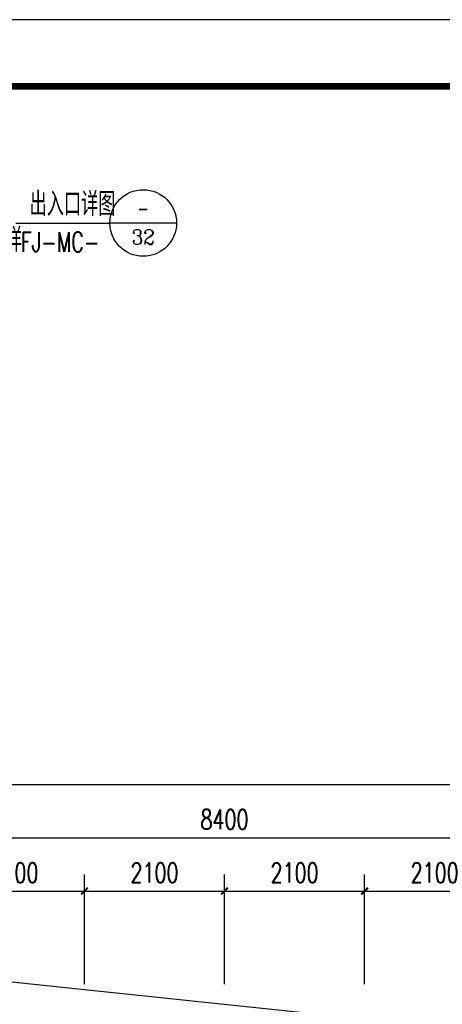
# Model space of a CAD drawing. Extents: x 797781 to 1255204, y 21234 to 1024248.
# Tile 163 of 256: x 964838 to 971173, y 207979 to 222755. Entities that reach past the tile are written whole.
import ezdxf
from ezdxf.enums import TextEntityAlignment as Align

# ---------------------------------------------------------------- set-up
doc = ezdxf.new("R2010")
doc.units = 0
doc.header["$LTSCALE"] = 1000
doc.header["$MEASUREMENT"] = 0
for name, color, linetype in [('230303生产综合楼-平面图_t8$0$AXIS', 3, 'Continuous'), ('230303生产综合楼-平面图_t8$0$DIM_IDEN', 3, 'Continuous'), ('230303生产综合楼-平面图_t8$0$PUB_TEXT', 7, 'Continuous'), ('230303生产综合楼-平面图_t8$0$PUB_TITLE', 4, 'Continuous'), ('PUB_HATCH', 8, 'Continuous'), ('PUB_TEXT', 7, 'Continuous')]:
    doc.layers.add(name, color=color, linetype=linetype)
doc.styles.add('230303生产综合楼-平面图_t8$0$_TCH_DIM', font='SIMPLEX', dxfattribs={"bigfont": 'GBCBIG'})
doc.styles.add('230303生产综合楼-平面图_T8$0$_TCH_DIM_T3', font='SIMPLEX', dxfattribs={"width": 0.705882, "bigfont": 'GBCBIG'})
doc.styles.add('230303生产综合楼-平面图_t8$0$_TCH_LABEL', font='COMPLEX', dxfattribs={"bigfont": 'GBCBIG'})
doc.dimstyles.new('230303生产综合楼-平面图_T8$0$_TCH_ARCH&&100', dxfattribs={"dimtxt": 297.5, "dimasz": 100, "dimexe": 250, "dimexo": 300, "dimgap": 126.25, "dimtad": 1, "dimdec": 0, "dimzin": 0, "dimdsep": 46, "dimtxsty": '230303生产综合楼-平面图_T8$0$_TCH_DIM_T3', "dimblk": '230303生产综合楼-平面图_t8$0$_ArchTick', "dimcen": 0.09, "dimclrt": 7, "dimazin": 2, "dimtfac": 1, "dimtdec": 0, "dimtix": 1, "dimtmove": 2, "dimatfit": 3, "dimfxl": 1, "dimtolj": 1, "dimtzin": 0, "dimarcsym": 0})

# ---------------------------------------------------------------- blocks, each defined once
blk = doc.blocks.new('230303生产综合楼-平面图_t8$0$2FND')
at = {"layer": '230303生产综合楼-平面图_t8$0$PUB_TEXT', "style": '230303生产综合楼-平面图_t8$0$_TCH_DIM'}
blk.add_text('防雨百叶洞口', height=357.45, dxfattribs=at).set_placement((623057, 14731.3))
blk = doc.blocks.new('230303生产综合楼-平面图_t8$0$_ArchTick')
at = {"color": 0, "linetype": 'ByBlock', "const_width": 0.3}
blk.add_lwpolyline([(-0.5, -0.5), (0.5, 0.5)], dxfattribs=at)
blk = doc.blocks.new('*D1435')
at = {"layer": '230303生产综合楼-平面图_t8$0$AXIS', "color": 0, "lineweight": -2, "transparency": 16777216}
for p, q in [((963708, 208279), (963708, 209929)), ((965808, 208279), (965808, 209929)), ((963708, 209679), (965808, 209679))]:
    blk.add_line(p, q, dxfattribs=at)
at = {"layer": 'Defpoints', "color": 0, "transparency": 16777216}
for p in [(965808, 209679), (963708, 207979), (965808, 207979)]:
    blk.add_point(p, dxfattribs=at)
at = {"layer": '230303生产综合楼-平面图_t8$0$AXIS', "color": 0, "lineweight": -2, "transparency": 16777216, "xscale": 100, "yscale": 100, "zscale": 100, "rotation": 180}
blk.add_blockref('230303生产综合楼-平面图_t8$0$_ArchTick', (963708, 209679), dxfattribs=at)
at = {"layer": '230303生产综合楼-平面图_t8$0$AXIS', "color": 0, "lineweight": -2, "transparency": 16777216, "xscale": 100, "yscale": 100, "zscale": 100}
blk.add_blockref('230303生产综合楼-平面图_t8$0$_ArchTick', (965808, 209679), dxfattribs=at)
at = {"layer": '230303生产综合楼-平面图_t8$0$AXIS', "color": 7, "transparency": 16777216, "insert": (964758, 209954), "char_height": 297.5, "attachment_point": 5, "style": '230303生产综合楼-平面图_T8$0$_TCH_DIM_T3'}
blk.add_mtext('\\A1;2100', dxfattribs=at)
blk = doc.blocks.new('*D1436')
at = {"layer": '230303生产综合楼-平面图_t8$0$AXIS', "color": 0, "lineweight": -2, "transparency": 16777216}
for p, q in [((965808, 208279), (965808, 209929)), ((967908, 208279), (967908, 209929)), ((965808, 209679), (967908, 209679))]:
    blk.add_line(p, q, dxfattribs=at)
at = {"layer": 'Defpoints', "color": 0, "transparency": 16777216}
for p in [(967908, 209679), (965808, 207979), (967908, 207979)]:
    blk.add_point(p, dxfattribs=at)
at = {"layer": '230303生产综合楼-平面图_t8$0$AXIS', "color": 0, "lineweight": -2, "transparency": 16777216, "xscale": 100, "yscale": 100, "zscale": 100, "rotation": 180}
blk.add_blockref('230303生产综合楼-平面图_t8$0$_ArchTick', (965808, 209679), dxfattribs=at)
at = {"layer": '230303生产综合楼-平面图_t8$0$AXIS', "color": 0, "lineweight": -2, "transparency": 16777216, "xscale": 100, "yscale": 100, "zscale": 100}
blk.add_blockref('230303生产综合楼-平面图_t8$0$_ArchTick', (967908, 209679), dxfattribs=at)
at = {"layer": '230303生产综合楼-平面图_t8$0$AXIS', "color": 7, "transparency": 16777216, "insert": (966858, 209954), "char_height": 297.5, "attachment_point": 5, "style": '230303生产综合楼-平面图_T8$0$_TCH_DIM_T3'}
blk.add_mtext('\\A1;2100', dxfattribs=at)
blk = doc.blocks.new('*D1437')
at = {"layer": '230303生产综合楼-平面图_t8$0$AXIS', "color": 0, "lineweight": -2, "transparency": 16777216}
for p, q in [((967908, 208279), (967908, 209929)), ((970008, 208279), (970008, 209929)), ((967908, 209679), (970008, 209679))]:
    blk.add_line(p, q, dxfattribs=at)
at = {"layer": 'Defpoints', "color": 0, "transparency": 16777216}
for p in [(970008, 209679), (967908, 207979), (970008, 207979)]:
    blk.add_point(p, dxfattribs=at)
at = {"layer": '230303生产综合楼-平面图_t8$0$AXIS', "color": 0, "lineweight": -2, "transparency": 16777216, "xscale": 100, "yscale": 100, "zscale": 100, "rotation": 180}
blk.add_blockref('230303生产综合楼-平面图_t8$0$_ArchTick', (967908, 209679), dxfattribs=at)
at = {"layer": '230303生产综合楼-平面图_t8$0$AXIS', "color": 0, "lineweight": -2, "transparency": 16777216, "xscale": 100, "yscale": 100, "zscale": 100}
blk.add_blockref('230303生产综合楼-平面图_t8$0$_ArchTick', (970008, 209679), dxfattribs=at)
at = {"layer": '230303生产综合楼-平面图_t8$0$AXIS', "color": 7, "transparency": 16777216, "insert": (968958, 209954), "char_height": 297.5, "attachment_point": 5, "style": '230303生产综合楼-平面图_T8$0$_TCH_DIM_T3'}
blk.add_mtext('\\A1;2100', dxfattribs=at)
blk = doc.blocks.new('*D1438')
at = {"layer": '230303生产综合楼-平面图_t8$0$AXIS', "color": 0, "lineweight": -2, "transparency": 16777216}
for p, q in [((970008, 208279), (970008, 209929)), ((972108, 208279), (972108, 209929)), ((970008, 209679), (972108, 209679))]:
    blk.add_line(p, q, dxfattribs=at)
at = {"layer": 'Defpoints', "color": 0, "transparency": 16777216}
for p in [(972108, 209679), (970008, 207979), (972108, 207979)]:
    blk.add_point(p, dxfattribs=at)
at = {"layer": '230303生产综合楼-平面图_t8$0$AXIS', "color": 0, "lineweight": -2, "transparency": 16777216, "xscale": 100, "yscale": 100, "zscale": 100, "rotation": 180}
blk.add_blockref('230303生产综合楼-平面图_t8$0$_ArchTick', (970008, 209679), dxfattribs=at)
at = {"layer": '230303生产综合楼-平面图_t8$0$AXIS', "color": 0, "lineweight": -2, "transparency": 16777216, "xscale": 100, "yscale": 100, "zscale": 100}
blk.add_blockref('230303生产综合楼-平面图_t8$0$_ArchTick', (972108, 209679), dxfattribs=at)
at = {"layer": '230303生产综合楼-平面图_t8$0$AXIS', "color": 7, "transparency": 16777216, "insert": (971058, 209954), "char_height": 297.5, "attachment_point": 5, "style": '230303生产综合楼-平面图_T8$0$_TCH_DIM_T3'}
blk.add_mtext('\\A1;2100', dxfattribs=at)
blk = doc.blocks.new('*D1524')
at = {"layer": '230303生产综合楼-平面图_t8$0$AXIS', "color": 0, "lineweight": -2, "transparency": 16777216}
for p, q in [((963708, 208279), (963708, 210729)), ((972108, 208279), (972108, 210729)), ((963708, 210479), (972108, 210479))]:
    blk.add_line(p, q, dxfattribs=at)
at = {"layer": 'Defpoints', "color": 0, "transparency": 16777216}
for p in [(972108, 210479), (963708, 207979), (972108, 207979)]:
    blk.add_point(p, dxfattribs=at)
at = {"layer": '230303生产综合楼-平面图_t8$0$AXIS', "color": 0, "lineweight": -2, "transparency": 16777216, "xscale": 100, "yscale": 100, "zscale": 100, "rotation": 180}
blk.add_blockref('230303生产综合楼-平面图_t8$0$_ArchTick', (963708, 210479), dxfattribs=at)
at = {"layer": '230303生产综合楼-平面图_t8$0$AXIS', "color": 0, "lineweight": -2, "transparency": 16777216, "xscale": 100, "yscale": 100, "zscale": 100}
blk.add_blockref('230303生产综合楼-平面图_t8$0$_ArchTick', (972108, 210479), dxfattribs=at)
at = {"layer": '230303生产综合楼-平面图_t8$0$AXIS', "color": 7, "transparency": 16777216, "insert": (967908, 210754), "char_height": 297.5, "attachment_point": 5, "style": '230303生产综合楼-平面图_T8$0$_TCH_DIM_T3'}
blk.add_mtext('\\A1;8400', dxfattribs=at)
blk = doc.blocks.new('*D1528')
at = {"layer": '230303生产综合楼-平面图_t8$0$AXIS', "color": 0, "lineweight": -2, "transparency": 16777216}
for p, q in [((895858, 208579), (895858, 211529)), ((989558, 208579), (989558, 211529)), ((895858, 211279), (989558, 211279))]:
    blk.add_line(p, q, dxfattribs=at)
at = {"layer": 'Defpoints', "color": 0, "transparency": 16777216}
for p in [(989558, 211279), (895858, 208279), (989558, 208279)]:
    blk.add_point(p, dxfattribs=at)
at = {"layer": '230303生产综合楼-平面图_t8$0$AXIS', "color": 0, "lineweight": -2, "transparency": 16777216, "xscale": 100, "yscale": 100, "zscale": 100, "rotation": 180}
blk.add_blockref('230303生产综合楼-平面图_t8$0$_ArchTick', (895858, 211279), dxfattribs=at)
at = {"layer": '230303生产综合楼-平面图_t8$0$AXIS', "color": 0, "lineweight": -2, "transparency": 16777216, "xscale": 100, "yscale": 100, "zscale": 100}
blk.add_blockref('230303生产综合楼-平面图_t8$0$_ArchTick', (989558, 211279), dxfattribs=at)
at = {"layer": '230303生产综合楼-平面图_t8$0$AXIS', "color": 7, "transparency": 16777216, "insert": (942708, 211554), "char_height": 297.5, "attachment_point": 5, "style": '230303生产综合楼-平面图_T8$0$_TCH_DIM_T3'}
blk.add_mtext('\\A1;93700', dxfattribs=at)

msp = doc.modelspace()

# ---------------------------------------------------------------- linework, layer by layer
at = {"layer": '230303生产综合楼-平面图_t8$0$DIM_IDEN'}
for p in [(964781.4, 219703.9), (967189.3, 219703.9)]:
    msp.add_line(p, (966189.3, 219703.9), dxfattribs=at)
msp.add_circle((966689.3, 219703.9), 500, dxfattribs=at)
at = {"layer": '230303生产综合楼-平面图_t8$0$PUB_TITLE'}
msp.add_lwpolyline([(881593.5, 163355.1), (1007693.5, 163355.1), (1007693.5, 222755.1), (881593.5, 222755.1)], close=True, dxfattribs=at)
at = {"layer": '230303生产综合楼-平面图_t8$0$PUB_TITLE', "const_width": 100}
msp.add_lwpolyline([(884093.5, 164355.1), (1006693.5, 164355.1), (1006693.5, 221755.1), (884093.5, 221755.1)], close=True, dxfattribs=at)
at = {"layer": 'PUB_HATCH'}
msp.add_lwpolyline([(895458, 208379.2), (964094.7, 208379.2), (989958, 205659.4), (989958, 177801.7), (964021.3, 180529.2), (895458, 180529.2)], close=True, dxfattribs=at)

# ---------------------------------------------------------------- block references
msp.add_blockref('230303生产综合楼-平面图_t8$0$2FND', (338993.7, 194449.5))

# ---------------------------------------------------------------- texts
at = {"layer": 'PUB_TEXT', "style": '230303生产综合楼-平面图_t8$0$_TCH_DIM'}
for s, height, p in [('出入口详图', 357.45, (964985.9, 219808.9)), ('详', 357.4, (964616, 219271.3))]:
    msp.add_text(s, height=height, dxfattribs=at).set_placement(p)
at = {"layer": 'PUB_TEXT', "style": '230303生产综合楼-平面图_t8$0$_TCH_LABEL', "width": 0.777778}
msp.add_text('-', height=261, dxfattribs=at).set_placement((966602.3, 219796.5), (966776.3, 219796.5), align=Align.FIT)
at = {"layer": 'PUB_TEXT', "style": '230303生产综合楼-平面图_t8$0$_TCH_DIM', "width": 0.705882}
msp.add_text('FJ-MC-', height=297.5, dxfattribs=at).set_placement((964854.3, 219271.3))
at = {"layer": 'PUB_TEXT', "style": '230303生产综合楼-平面图_t8$0$_TCH_LABEL'}
msp.add_text('32', height=221.93, dxfattribs=at).set_placement((966515, 219383.3), (966863.7, 219383.3), align=Align.FIT)

# ---------------------------------------------------------------- dimensions: what is measured, and where the dimension line sits
at = {"layer": '230303生产综合楼-平面图_t8$0$AXIS'}
for p1, p2, distance, picture, middle in [((895858, 208279.2), (989558, 208279.2), 3000, '*D1528', (942708, 211554.2)), ((963708, 207979.2), (972108, 207979.2), 2500, '*D1524', (967908, 210754.2)), ((963708, 207979.2), (965808.1, 207979.2), 1700, '*D1435', (964758.1, 209954.2)), ((965808.1, 207979.2), (967908, 207979.2), 1700, '*D1436', (966858.1, 209954.2)), ((967908, 207979.2), (970008, 207979.2), 1700, '*D1437', (968958, 209954.2)), ((970008, 207979.2), (972108, 207979.2), 1700, '*D1438', (971058, 209954.2))]:
    dim = msp.add_aligned_dim(p1=p1, p2=p2, distance=distance, dimstyle='230303生产综合楼-平面图_T8$0$_TCH_ARCH&&100', dxfattribs=at)
    dim.commit()
    dim.dimension.update_dxf_attribs({"geometry": picture, "text_midpoint": middle})

doc.saveas('drawing.dxf')
